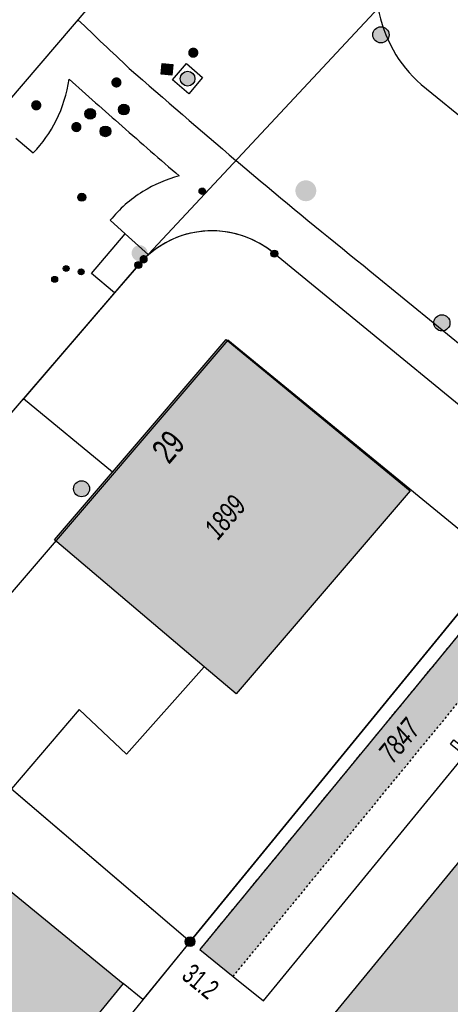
# Model space of a CAD drawing. Header units: metres. Extents: x 2695751 to 2696029, y 1260877 to 1261206.
# Tile 44 of 70: x 2695978 to 2695998, y 1260948 to 1260994. Entities that reach past the tile are written whole.
import ezdxf

# ---------------------------------------------------------------- set-up
doc = ezdxf.new("R2010")
doc.units = ezdxf.units.M
doc.header["$LTSCALE"] = 0.1
doc.linetypes.add('AUSGEZOGEN', pattern=[0])
doc.linetypes.add('VERDECKT2_S2', pattern=[0.36, 0.2, -0.16])
for name, color, linetype in [('Aménagement du territoire_Ligne de distance', 7, 'AUSGEZOGEN'), ('Limites de bien-fonds', 7, 'AUSGEZOGEN'), ('Mensuration officielle_Lignes (Couverture du sol)', 7, 'AUSGEZOGEN'), ("Mensuration officielle_N° d'assurance", 7, 'AUSGEZOGEN'), ('Mensuration officielle_N° de bâtiment', 7, 'AUSGEZOGEN'), ('Mensuration officielle_Surface (Objets divers)', 7, 'AUSGEZOGEN'), ('Mensuration officielle_Surfaces de bâtiments (Couverture du sol)', 7, 'AUSGEZOGEN'), ('Mensuration officielle_Surfaces de bâtiments (Objets divers)', 7, 'AUSGEZOGEN'), ('Points fixes eau potable', 255, 'AUSGEZOGEN'), ('Points fixes EU', 255, 'AUSGEZOGEN'), ('Points fixes mensuration officielle', 255, 'AUSGEZOGEN'), ('Réseau AEW', 8, 'AUSGEZOGEN')]:
    doc.layers.add(name, color=color, linetype=linetype)
doc.styles.add('ARIAL', font='arial.ttf')

msp = doc.modelspace()

# ---------------------------------------------------------------- hatches: boundary and pattern name
at = {"layer": 'Mensuration officielle_Surfaces de bâtiments (Couverture du sol)', "true_color": 0xd2d2d2, "transparency": 33554687}
for points in [[(2695982.196, 1260973.224), (2695979.49, 1260970.065), (2695986.483, 1260964.129), (2695987.97, 1260962.867), (2695996.099, 1260972.363), (2695987.506, 1260979.424)], [(2695986.224, 1260921.906), (2696007.393, 1260947.716), (2696017.033, 1260939.823), (2696005.194, 1260925.364), (2696011.403, 1260920.272), (2696014.127, 1260918.05), (2696016.533, 1260920.988), (2696027.452, 1260934.301), (2696027.452, 1260946.407), (2696009.733, 1260960.953), (2696004.966, 1260955.148), (2696001.096, 1260958.326), (2695991.31, 1260946.396), (2695995.09, 1260943.299), (2695990.603, 1260937.821), (2695986.83, 1260940.912), (2695979.377, 1260931.834), (2695982.245, 1260929.503), (2695980.135, 1260926.906), (2695980.467, 1260926.633)], [(2695974.152, 1260956.325), (2695970.267, 1260959.504), (2695968.115, 1260956.937), (2695967.371, 1260955.991), (2695967.416, 1260955.954), (2695968.083, 1260955.401), (2695968.826, 1260956.353), (2695971.795, 1260953.918), (2695966.723, 1260947.718), (2695963.096, 1260950.675), (2695957.958, 1260944.396), (2695970.36, 1260934.249), (2695973.108, 1260937.608), (2695971.398, 1260939.007), (2695973.437, 1260941.499), (2695975.147, 1260940.099), (2695977.889, 1260943.45), (2695976.179, 1260944.849), (2695978.199, 1260947.317), (2695979.909, 1260945.918), (2695982.702, 1260949.33)]]:
    msp.add_hatch(color=254, dxfattribs=at).paths.add_polyline_path(points)
at = {"layer": 'Mensuration officielle_Surfaces de bâtiments (Objets divers)', "true_color": 0xebebeb, "transparency": 33554687}
msp.add_hatch(color=7, dxfattribs=at).paths.add_polyline_path([(2695986.275, 1260950.921), (2695987.834, 1260949.662), (2696004.84, 1260970.371), (2696003.3, 1260971.632)])
at = {"layer": 'Points fixes eau potable', "transparency": 33554687}
for points in [[(2695986.124, 1260993.013), (2695986.105, 1260993.027), (2695986.084, 1260993.04), (2695986.063, 1260993.05), (2695986.04, 1260993.058), (2695986.016, 1260993.064), (2695985.993, 1260993.067), (2695985.969, 1260993.068), (2695985.944, 1260993.066), (2695985.921, 1260993.062), (2695985.898, 1260993.056), (2695985.875, 1260993.047), (2695985.854, 1260993.036), (2695985.833, 1260993.023), (2695985.815, 1260993.008), (2695985.797, 1260992.991), (2695985.782, 1260992.973), (2695985.768, 1260992.953), (2695985.757, 1260992.932), (2695985.748, 1260992.909), (2695985.741, 1260992.886), (2695985.736, 1260992.863), (2695985.734, 1260992.839), (2695985.735, 1260992.814), (2695985.738, 1260992.791), (2695985.743, 1260992.767), (2695985.75, 1260992.744), (2695985.76, 1260992.722), (2695985.772, 1260992.701), (2695985.786, 1260992.682), (2695985.802, 1260992.664), (2695985.82, 1260992.647), (2695985.839, 1260992.633), (2695985.86, 1260992.62), (2695985.881, 1260992.61), (2695985.904, 1260992.602), (2695985.928, 1260992.596), (2695985.951, 1260992.593), (2695985.975, 1260992.592), (2695986, 1260992.594), (2695986.023, 1260992.598), (2695986.046, 1260992.604), (2695986.069, 1260992.613), (2695986.09, 1260992.624), (2695986.111, 1260992.637), (2695986.129, 1260992.652), (2695986.147, 1260992.669), (2695986.162, 1260992.687), (2695986.176, 1260992.707), (2695986.187, 1260992.728), (2695986.196, 1260992.751), (2695986.203, 1260992.774), (2695986.208, 1260992.797), (2695986.21, 1260992.821), (2695986.209, 1260992.846), (2695986.206, 1260992.869), (2695986.201, 1260992.893), (2695986.194, 1260992.916), (2695986.184, 1260992.938), (2695986.172, 1260992.959), (2695986.158, 1260992.978), (2695986.142, 1260992.996)], [(2695984.518, 1260992.326), (2695984.476, 1260991.828), (2695984.974, 1260991.786), (2695985.016, 1260992.284)], [(2695982.216, 1260991.271), (2695982.234, 1260991.255), (2695982.254, 1260991.241), (2695982.275, 1260991.229), (2695982.297, 1260991.219), (2695982.32, 1260991.212), (2695982.343, 1260991.206), (2695982.367, 1260991.204), (2695982.391, 1260991.203), (2695982.415, 1260991.206), (2695982.439, 1260991.21), (2695982.462, 1260991.217), (2695982.484, 1260991.226), (2695982.505, 1260991.238), (2695982.525, 1260991.251), (2695982.544, 1260991.267), (2695982.561, 1260991.284), (2695982.576, 1260991.303), (2695982.589, 1260991.323), (2695982.599, 1260991.345), (2695982.608, 1260991.367), (2695982.614, 1260991.39), (2695982.618, 1260991.414), (2695982.62, 1260991.438), (2695982.619, 1260991.462), (2695982.615, 1260991.486), (2695982.61, 1260991.509), (2695982.602, 1260991.532), (2695982.591, 1260991.554), (2695982.579, 1260991.574), (2695982.564, 1260991.594), (2695982.548, 1260991.611), (2695982.53, 1260991.627), (2695982.51, 1260991.641), (2695982.489, 1260991.653), (2695982.467, 1260991.663), (2695982.444, 1260991.67), (2695982.421, 1260991.676), (2695982.397, 1260991.678), (2695982.373, 1260991.679), (2695982.349, 1260991.676), (2695982.325, 1260991.672), (2695982.302, 1260991.665), (2695982.28, 1260991.656), (2695982.259, 1260991.644), (2695982.239, 1260991.631), (2695982.22, 1260991.615), (2695982.203, 1260991.598), (2695982.188, 1260991.579), (2695982.175, 1260991.559), (2695982.165, 1260991.537), (2695982.156, 1260991.515), (2695982.15, 1260991.492), (2695982.146, 1260991.468), (2695982.144, 1260991.444), (2695982.145, 1260991.42), (2695982.149, 1260991.396), (2695982.154, 1260991.373), (2695982.162, 1260991.35), (2695982.173, 1260991.328), (2695982.185, 1260991.308), (2695982.2, 1260991.288)], [(2695978.817, 1260990.218), (2695978.832, 1260990.237), (2695978.844, 1260990.258), (2695978.855, 1260990.279), (2695978.864, 1260990.302), (2695978.87, 1260990.325), (2695978.873, 1260990.349), (2695978.875, 1260990.373), (2695978.874, 1260990.397), (2695978.87, 1260990.421), (2695978.864, 1260990.444), (2695978.856, 1260990.467), (2695978.845, 1260990.489), (2695978.833, 1260990.509), (2695978.818, 1260990.528), (2695978.801, 1260990.546), (2695978.783, 1260990.561), (2695978.764, 1260990.575), (2695978.742, 1260990.587), (2695978.72, 1260990.597), (2695978.697, 1260990.604), (2695978.674, 1260990.609), (2695978.65, 1260990.611), (2695978.626, 1260990.612), (2695978.602, 1260990.609), (2695978.578, 1260990.604), (2695978.555, 1260990.597), (2695978.533, 1260990.588), (2695978.512, 1260990.576), (2695978.492, 1260990.563), (2695978.474, 1260990.547), (2695978.457, 1260990.53), (2695978.442, 1260990.511), (2695978.43, 1260990.49), (2695978.419, 1260990.469), (2695978.41, 1260990.446), (2695978.404, 1260990.423), (2695978.401, 1260990.399), (2695978.399, 1260990.375), (2695978.4, 1260990.351), (2695978.404, 1260990.327), (2695978.41, 1260990.304), (2695978.418, 1260990.281), (2695978.429, 1260990.259), (2695978.441, 1260990.239), (2695978.456, 1260990.22), (2695978.473, 1260990.202), (2695978.491, 1260990.187), (2695978.51, 1260990.173), (2695978.532, 1260990.161), (2695978.554, 1260990.151), (2695978.577, 1260990.144), (2695978.6, 1260990.139), (2695978.624, 1260990.137), (2695978.648, 1260990.136), (2695978.672, 1260990.139), (2695978.696, 1260990.144), (2695978.719, 1260990.151), (2695978.741, 1260990.16), (2695978.762, 1260990.172), (2695978.782, 1260990.185), (2695978.8, 1260990.201)], [(2695981.353, 1260989.817), (2695981.381, 1260989.86), (2695981.4, 1260989.907), (2695981.409, 1260989.956), (2695981.407, 1260990.007), (2695981.396, 1260990.056), (2695981.375, 1260990.102), (2695981.345, 1260990.143), (2695981.307, 1260990.177), (2695981.264, 1260990.202), (2695981.216, 1260990.219), (2695981.166, 1260990.225), (2695981.115, 1260990.221), (2695981.066, 1260990.207), (2695981.022, 1260990.184), (2695980.983, 1260990.152), (2695980.951, 1260990.112), (2695980.927, 1260990.068), (2695980.913, 1260990.019), (2695980.91, 1260989.968), (2695980.916, 1260989.918), (2695980.932, 1260989.87), (2695980.958, 1260989.827), (2695980.992, 1260989.789), (2695981.033, 1260989.76), (2695981.079, 1260989.738), (2695981.128, 1260989.727), (2695981.179, 1260989.726), (2695981.229, 1260989.735), (2695981.276, 1260989.754), (2695981.318, 1260989.782)], [(2695982.893, 1260990.365), (2695982.851, 1260990.394), (2695982.804, 1260990.413), (2695982.755, 1260990.423), (2695982.704, 1260990.422), (2695982.655, 1260990.411), (2695982.608, 1260990.391), (2695982.567, 1260990.362), (2695982.533, 1260990.324), (2695982.506, 1260990.281), (2695982.489, 1260990.234), (2695982.482, 1260990.184), (2695982.486, 1260990.133), (2695982.499, 1260990.084), (2695982.522, 1260990.039), (2695982.553, 1260989.999), (2695982.592, 1260989.967), (2695982.636, 1260989.943), (2695982.685, 1260989.928), (2695982.735, 1260989.924), (2695982.785, 1260989.93), (2695982.833, 1260989.945), (2695982.877, 1260989.97), (2695982.915, 1260990.004), (2695982.946, 1260990.044), (2695982.968, 1260990.09), (2695982.98, 1260990.139), (2695982.982, 1260990.189), (2695982.973, 1260990.239), (2695982.955, 1260990.287), (2695982.928, 1260990.329)], [(2695980.364, 1260989.169), (2695980.384, 1260989.155), (2695980.405, 1260989.143), (2695980.427, 1260989.133), (2695980.449, 1260989.126), (2695980.473, 1260989.12), (2695980.497, 1260989.118), (2695980.521, 1260989.117), (2695980.545, 1260989.12), (2695980.569, 1260989.124), (2695980.592, 1260989.131), (2695980.614, 1260989.14), (2695980.635, 1260989.152), (2695980.655, 1260989.165), (2695980.674, 1260989.181), (2695980.69, 1260989.198), (2695980.705, 1260989.217), (2695980.718, 1260989.237), (2695980.729, 1260989.258), (2695980.738, 1260989.281), (2695980.744, 1260989.304), (2695980.748, 1260989.328), (2695980.75, 1260989.352), (2695980.749, 1260989.376), (2695980.745, 1260989.4), (2695980.74, 1260989.423), (2695980.732, 1260989.446), (2695980.721, 1260989.468), (2695980.709, 1260989.488), (2695980.694, 1260989.508), (2695980.678, 1260989.525), (2695980.66, 1260989.541), (2695980.64, 1260989.555), (2695980.619, 1260989.567), (2695980.597, 1260989.577), (2695980.575, 1260989.584), (2695980.551, 1260989.59), (2695980.527, 1260989.592), (2695980.503, 1260989.593), (2695980.479, 1260989.59), (2695980.455, 1260989.586), (2695980.432, 1260989.579), (2695980.41, 1260989.57), (2695980.389, 1260989.558), (2695980.369, 1260989.545), (2695980.35, 1260989.529), (2695980.334, 1260989.512), (2695980.319, 1260989.493), (2695980.306, 1260989.473), (2695980.295, 1260989.452), (2695980.286, 1260989.429), (2695980.28, 1260989.406), (2695980.276, 1260989.382), (2695980.274, 1260989.358), (2695980.275, 1260989.334), (2695980.279, 1260989.31), (2695980.284, 1260989.287), (2695980.292, 1260989.264), (2695980.303, 1260989.242), (2695980.315, 1260989.222), (2695980.33, 1260989.202), (2695980.346, 1260989.185)], [(2695982.03, 1260989.345), (2695981.989, 1260989.373), (2695981.942, 1260989.393), (2695981.893, 1260989.403), (2695981.842, 1260989.403), (2695981.793, 1260989.393), (2695981.746, 1260989.373), (2695981.705, 1260989.344), (2695981.67, 1260989.308), (2695981.643, 1260989.265), (2695981.626, 1260989.217), (2695981.618, 1260989.167), (2695981.621, 1260989.117), (2695981.633, 1260989.068), (2695981.656, 1260989.022), (2695981.687, 1260988.982), (2695981.725, 1260988.949), (2695981.769, 1260988.925), (2695981.818, 1260988.91), (2695981.868, 1260988.905), (2695981.918, 1260988.91), (2695981.967, 1260988.925), (2695982.011, 1260988.95), (2695982.049, 1260988.983), (2695982.08, 1260989.023), (2695982.102, 1260989.068), (2695982.115, 1260989.117), (2695982.117, 1260989.168), (2695982.11, 1260989.218), (2695982.092, 1260989.265), (2695982.065, 1260989.308)]]:
    msp.add_hatch(color=7, dxfattribs=at).paths.add_polyline_path(points)
at = {"layer": 'Points fixes EU', "transparency": 33554687}
for color, points in [(253, [(2695994.871, 1260993.313), (2695994.939, 1260993.347), (2695994.999, 1260993.394), (2695995.049, 1260993.453), (2695995.085, 1260993.52), (2695995.108, 1260993.594), (2695995.115, 1260993.67), (2695995.106, 1260993.746), (2695995.083, 1260993.819), (2695995.045, 1260993.886), (2695994.994, 1260993.944), (2695994.933, 1260993.99), (2695994.864, 1260994.023), (2695994.79, 1260994.042), (2695994.713, 1260994.045), (2695994.637, 1260994.033), (2695994.566, 1260994.005), (2695994.501, 1260993.964), (2695994.446, 1260993.911), (2695994.403, 1260993.847), (2695994.373, 1260993.777), (2695994.359, 1260993.701), (2695994.359, 1260993.625), (2695994.375, 1260993.55), (2695994.406, 1260993.48), (2695994.451, 1260993.417), (2695994.507, 1260993.365), (2695994.572, 1260993.325), (2695994.644, 1260993.299), (2695994.72, 1260993.288), (2695994.797, 1260993.293)]), (7, [(2695991.533, 1260986.5), (2695991.534, 1260986.53), (2695991.532, 1260986.559), (2695991.527, 1260986.589), (2695991.52, 1260986.617), (2695991.509, 1260986.645), (2695991.495, 1260986.671), (2695991.479, 1260986.696), (2695991.461, 1260986.719), (2695991.44, 1260986.74), (2695991.417, 1260986.759), (2695991.393, 1260986.776), (2695991.367, 1260986.79), (2695991.339, 1260986.801), (2695991.311, 1260986.809), (2695991.282, 1260986.815), (2695991.252, 1260986.817), (2695991.222, 1260986.817), (2695991.193, 1260986.813), (2695991.164, 1260986.807), (2695991.136, 1260986.798), (2695991.109, 1260986.785), (2695991.083, 1260986.771), (2695991.059, 1260986.753), (2695991.037, 1260986.734), (2695991.017, 1260986.712), (2695990.999, 1260986.688), (2695990.984, 1260986.663), (2695990.971, 1260986.636), (2695990.962, 1260986.608), (2695990.955, 1260986.579), (2695990.951, 1260986.55), (2695990.95, 1260986.52), (2695990.952, 1260986.491), (2695990.957, 1260986.461), (2695990.964, 1260986.433), (2695990.975, 1260986.405), (2695990.989, 1260986.379), (2695991.005, 1260986.354), (2695991.023, 1260986.331), (2695991.044, 1260986.31), (2695991.067, 1260986.291), (2695991.091, 1260986.274), (2695991.117, 1260986.26), (2695991.145, 1260986.249), (2695991.173, 1260986.241), (2695991.202, 1260986.235), (2695991.232, 1260986.233), (2695991.262, 1260986.233), (2695991.291, 1260986.237), (2695991.32, 1260986.243), (2695991.348, 1260986.252), (2695991.375, 1260986.265), (2695991.401, 1260986.279), (2695991.425, 1260986.297), (2695991.447, 1260986.316), (2695991.467, 1260986.338), (2695991.485, 1260986.362), (2695991.5, 1260986.387), (2695991.513, 1260986.414), (2695991.522, 1260986.442), (2695991.529, 1260986.471)]), (7, [(2695980.728, 1260985.89), (2695980.766, 1260985.887), (2695980.804, 1260985.891), (2695980.84, 1260985.903), (2695980.873, 1260985.921), (2695980.901, 1260985.946), (2695980.924, 1260985.977), (2695980.941, 1260986.011), (2695980.95, 1260986.048), (2695980.951, 1260986.086), (2695980.945, 1260986.123), (2695980.931, 1260986.159), (2695980.911, 1260986.191), (2695980.884, 1260986.218), (2695980.853, 1260986.239), (2695980.818, 1260986.254), (2695980.781, 1260986.261), (2695980.743, 1260986.26), (2695980.706, 1260986.252), (2695980.671, 1260986.237), (2695980.64, 1260986.215), (2695980.614, 1260986.187), (2695980.595, 1260986.155), (2695980.582, 1260986.119), (2695980.577, 1260986.081), (2695980.579, 1260986.043), (2695980.589, 1260986.007), (2695980.606, 1260985.973), (2695980.63, 1260985.943), (2695980.659, 1260985.919), (2695980.692, 1260985.901)]), (7, [(2695986.543, 1260986.356), (2695986.54, 1260986.386), (2695986.531, 1260986.415), (2695986.516, 1260986.442), (2695986.496, 1260986.465), (2695986.472, 1260986.483), (2695986.445, 1260986.497), (2695986.415, 1260986.504), (2695986.385, 1260986.506), (2695986.355, 1260986.501), (2695986.327, 1260986.491), (2695986.301, 1260986.475), (2695986.279, 1260986.454), (2695986.262, 1260986.429), (2695986.25, 1260986.401), (2695986.244, 1260986.371), (2695986.244, 1260986.341), (2695986.25, 1260986.311), (2695986.262, 1260986.283), (2695986.279, 1260986.258), (2695986.301, 1260986.237), (2695986.327, 1260986.221), (2695986.355, 1260986.211), (2695986.385, 1260986.206), (2695986.415, 1260986.208), (2695986.445, 1260986.215), (2695986.472, 1260986.229), (2695986.496, 1260986.247), (2695986.516, 1260986.27), (2695986.531, 1260986.297), (2695986.54, 1260986.326)]), (253, [(2695997.873, 1260979.959), (2695997.916, 1260980.022), (2695997.947, 1260980.092), (2695997.962, 1260980.168), (2695997.962, 1260980.244), (2695997.947, 1260980.319), (2695997.916, 1260980.39), (2695997.872, 1260980.453), (2695997.817, 1260980.506), (2695997.752, 1260980.546), (2695997.68, 1260980.573), (2695997.604, 1260980.584), (2695997.528, 1260980.58), (2695997.453, 1260980.561), (2695997.385, 1260980.527), (2695997.324, 1260980.48), (2695997.274, 1260980.422), (2695997.237, 1260980.355), (2695997.214, 1260980.282), (2695997.206, 1260980.206), (2695997.214, 1260980.13), (2695997.237, 1260980.056), (2695997.274, 1260979.989), (2695997.324, 1260979.931), (2695997.385, 1260979.884), (2695997.453, 1260979.851), (2695997.528, 1260979.831), (2695997.604, 1260979.827), (2695997.68, 1260979.839), (2695997.752, 1260979.866), (2695997.817, 1260979.906)]), (7, [(2695981.129, 1260972.453), (2695981.121, 1260972.528), (2695981.099, 1260972.601), (2695981.062, 1260972.667), (2695981.012, 1260972.724), (2695980.952, 1260972.771), (2695980.884, 1260972.804), (2695980.811, 1260972.823), (2695980.735, 1260972.827), (2695980.66, 1260972.816), (2695980.589, 1260972.789), (2695980.524, 1260972.749), (2695980.469, 1260972.697), (2695980.426, 1260972.635), (2695980.396, 1260972.565), (2695980.381, 1260972.491), (2695980.381, 1260972.415), (2695980.396, 1260972.34), (2695980.426, 1260972.271), (2695980.469, 1260972.208), (2695980.524, 1260972.156), (2695980.589, 1260972.116), (2695980.66, 1260972.09), (2695980.735, 1260972.078), (2695980.811, 1260972.082), (2695980.884, 1260972.101), (2695980.952, 1260972.134), (2695981.012, 1260972.181), (2695981.062, 1260972.238), (2695981.099, 1260972.305), (2695981.121, 1260972.377)])]:
    msp.add_hatch(color=color, dxfattribs=at).paths.add_polyline_path(points)
at = {"layer": 'Points fixes EU', "lineweight": 25, "transparency": 33554687}
for points in [[(2695985.966, 1260991.393), (2695986.005, 1260991.45), (2695986.033, 1260991.514), (2695986.047, 1260991.582), (2695986.047, 1260991.651), (2695986.033, 1260991.72), (2695986.006, 1260991.783), (2695985.966, 1260991.841), (2695985.916, 1260991.889), (2695985.857, 1260991.925), (2695985.792, 1260991.95), (2695985.723, 1260991.96), (2695985.653, 1260991.957), (2695985.586, 1260991.939), (2695985.523, 1260991.909), (2695985.468, 1260991.866), (2695985.423, 1260991.814), (2695985.389, 1260991.753), (2695985.368, 1260991.687), (2695985.361, 1260991.617), (2695985.368, 1260991.548), (2695985.389, 1260991.482), (2695985.423, 1260991.421), (2695985.468, 1260991.368), (2695985.523, 1260991.325), (2695985.585, 1260991.295), (2695985.653, 1260991.277), (2695985.722, 1260991.274), (2695985.791, 1260991.284), (2695985.856, 1260991.308), (2695985.915, 1260991.345)], [(2695983.841, 1260983.463), (2695983.833, 1260983.538), (2695983.81, 1260983.611), (2695983.774, 1260983.677), (2695983.724, 1260983.735), (2695983.664, 1260983.781), (2695983.596, 1260983.815), (2695983.523, 1260983.834), (2695983.447, 1260983.837), (2695983.372, 1260983.826), (2695983.301, 1260983.8), (2695983.236, 1260983.759), (2695983.181, 1260983.707), (2695983.138, 1260983.645), (2695983.108, 1260983.575), (2695983.093, 1260983.501), (2695983.093, 1260983.425), (2695983.108, 1260983.351), (2695983.138, 1260983.281), (2695983.181, 1260983.219), (2695983.236, 1260983.166), (2695983.301, 1260983.126), (2695983.372, 1260983.1), (2695983.447, 1260983.088), (2695983.523, 1260983.092), (2695983.596, 1260983.111), (2695983.664, 1260983.145), (2695983.724, 1260983.191), (2695983.774, 1260983.249), (2695983.81, 1260983.315), (2695983.833, 1260983.387)]]:
    msp.add_hatch(color=7, dxfattribs=at).paths.add_polyline_path(points)
at = {"layer": 'Points fixes EU', "transparency": 33554687}
h = msp.add_hatch(color=7, dxfattribs=at)
h.paths.add_polyline_path([(2695991.716, 1260986.338), (2695991.718, 1260986.387), (2695991.714, 1260986.436), (2695991.706, 1260986.485), (2695991.693, 1260986.533), (2695991.675, 1260986.579), (2695991.653, 1260986.623), (2695991.626, 1260986.664), (2695991.595, 1260986.703), (2695991.56, 1260986.738), (2695991.522, 1260986.769), (2695991.481, 1260986.797), (2695991.438, 1260986.82), (2695991.392, 1260986.839), (2695991.345, 1260986.853), (2695991.296, 1260986.862), (2695991.247, 1260986.866), (2695991.198, 1260986.866), (2695991.149, 1260986.86), (2695991.1, 1260986.849), (2695991.054, 1260986.833), (2695991.009, 1260986.813), (2695990.966, 1260986.789), (2695990.926, 1260986.76), (2695990.889, 1260986.727), (2695990.855, 1260986.691), (2695990.826, 1260986.651), (2695990.8, 1260986.609), (2695990.779, 1260986.564), (2695990.763, 1260986.518), (2695990.751, 1260986.47), (2695990.745, 1260986.421), (2695990.743, 1260986.371), (2695990.746, 1260986.322), (2695990.754, 1260986.273), (2695990.768, 1260986.226), (2695990.786, 1260986.18), (2695990.808, 1260986.136), (2695990.835, 1260986.094), (2695990.866, 1260986.056), (2695990.9, 1260986.02), (2695990.938, 1260985.989), (2695990.979, 1260985.961), (2695991.023, 1260985.938), (2695991.068, 1260985.919), (2695991.116, 1260985.905), (2695991.164, 1260985.896), (2695991.214, 1260985.892), (2695991.263, 1260985.893), (2695991.312, 1260985.899), (2695991.36, 1260985.909), (2695991.407, 1260985.925), (2695991.452, 1260985.945), (2695991.495, 1260985.97), (2695991.535, 1260985.999), (2695991.572, 1260986.031), (2695991.605, 1260986.068), (2695991.635, 1260986.107), (2695991.66, 1260986.15), (2695991.681, 1260986.194), (2695991.698, 1260986.241), (2695991.709, 1260986.289)])
h.paths.add_polyline_path([(2695990.95, 1260986.52), (2695990.951, 1260986.55), (2695990.955, 1260986.579), (2695990.962, 1260986.608), (2695990.971, 1260986.636), (2695990.984, 1260986.663), (2695990.999, 1260986.688), (2695991.017, 1260986.712), (2695991.037, 1260986.734), (2695991.059, 1260986.753), (2695991.083, 1260986.771), (2695991.109, 1260986.785), (2695991.136, 1260986.798), (2695991.164, 1260986.807), (2695991.193, 1260986.813), (2695991.222, 1260986.817), (2695991.252, 1260986.817), (2695991.282, 1260986.815), (2695991.311, 1260986.809), (2695991.339, 1260986.801), (2695991.367, 1260986.79), (2695991.393, 1260986.776), (2695991.417, 1260986.759), (2695991.44, 1260986.74), (2695991.461, 1260986.719), (2695991.479, 1260986.696), (2695991.495, 1260986.671), (2695991.509, 1260986.645), (2695991.52, 1260986.617), (2695991.527, 1260986.589), (2695991.532, 1260986.559), (2695991.534, 1260986.53), (2695991.533, 1260986.5), (2695991.529, 1260986.471), (2695991.522, 1260986.442), (2695991.513, 1260986.414), (2695991.5, 1260986.387), (2695991.485, 1260986.362), (2695991.467, 1260986.338), (2695991.447, 1260986.316), (2695991.425, 1260986.297), (2695991.401, 1260986.279), (2695991.375, 1260986.265), (2695991.348, 1260986.252), (2695991.32, 1260986.243), (2695991.291, 1260986.237), (2695991.262, 1260986.233), (2695991.232, 1260986.233), (2695991.202, 1260986.235), (2695991.173, 1260986.241), (2695991.145, 1260986.249), (2695991.117, 1260986.26), (2695991.091, 1260986.274), (2695991.067, 1260986.291), (2695991.044, 1260986.31), (2695991.023, 1260986.331), (2695991.005, 1260986.354), (2695990.989, 1260986.379), (2695990.975, 1260986.405), (2695990.964, 1260986.433), (2695990.957, 1260986.461), (2695990.952, 1260986.491)], flags=16)
at = {"layer": 'Points fixes mensuration officielle', "transparency": 33554687}
for points in [[(2695983.85, 1260983.178), (2695983.846, 1260983.217), (2695983.834, 1260983.255), (2695983.815, 1260983.289), (2695983.789, 1260983.319), (2695983.758, 1260983.343), (2695983.723, 1260983.361), (2695983.685, 1260983.371), (2695983.645, 1260983.373), (2695983.606, 1260983.367), (2695983.569, 1260983.353), (2695983.536, 1260983.332), (2695983.507, 1260983.305), (2695983.485, 1260983.273), (2695983.469, 1260983.236), (2695983.461, 1260983.198), (2695983.461, 1260983.158), (2695983.469, 1260983.12), (2695983.485, 1260983.083), (2695983.507, 1260983.051), (2695983.536, 1260983.024), (2695983.569, 1260983.003), (2695983.606, 1260982.989), (2695983.645, 1260982.983), (2695983.685, 1260982.985), (2695983.723, 1260982.995), (2695983.758, 1260983.013), (2695983.789, 1260983.037), (2695983.815, 1260983.067), (2695983.834, 1260983.101), (2695983.846, 1260983.139)], [(2695989.922, 1260983.44), (2695989.919, 1260983.473), (2695989.909, 1260983.504), (2695989.893, 1260983.533), (2695989.872, 1260983.558), (2695989.846, 1260983.578), (2695989.816, 1260983.592), (2695989.785, 1260983.601), (2695989.752, 1260983.602), (2695989.719, 1260983.597), (2695989.688, 1260983.586), (2695989.661, 1260983.569), (2695989.637, 1260983.546), (2695989.618, 1260983.519), (2695989.605, 1260983.489), (2695989.598, 1260983.456), (2695989.598, 1260983.424), (2695989.605, 1260983.391), (2695989.618, 1260983.361), (2695989.637, 1260983.334), (2695989.661, 1260983.311), (2695989.688, 1260983.294), (2695989.719, 1260983.283), (2695989.752, 1260983.278), (2695989.785, 1260983.279), (2695989.816, 1260983.288), (2695989.846, 1260983.302), (2695989.872, 1260983.322), (2695989.893, 1260983.347), (2695989.909, 1260983.376), (2695989.919, 1260983.407)], [(2695983.572, 1260982.91), (2695983.569, 1260982.943), (2695983.559, 1260982.974), (2695983.543, 1260983.003), (2695983.522, 1260983.028), (2695983.496, 1260983.048), (2695983.466, 1260983.062), (2695983.435, 1260983.071), (2695983.402, 1260983.072), (2695983.369, 1260983.067), (2695983.338, 1260983.056), (2695983.311, 1260983.039), (2695983.287, 1260983.016), (2695983.268, 1260982.989), (2695983.255, 1260982.959), (2695983.248, 1260982.926), (2695983.248, 1260982.894), (2695983.255, 1260982.861), (2695983.268, 1260982.831), (2695983.287, 1260982.804), (2695983.311, 1260982.781), (2695983.338, 1260982.764), (2695983.369, 1260982.753), (2695983.402, 1260982.748), (2695983.435, 1260982.749), (2695983.466, 1260982.758), (2695983.496, 1260982.772), (2695983.522, 1260982.792), (2695983.543, 1260982.817), (2695983.559, 1260982.846), (2695983.569, 1260982.877)], [(2695986.047, 1260951.29), (2695986.043, 1260951.336), (2695986.029, 1260951.38), (2695986.007, 1260951.42), (2695985.977, 1260951.455), (2695985.94, 1260951.483), (2695985.899, 1260951.503), (2695985.854, 1260951.515), (2695985.808, 1260951.517), (2695985.763, 1260951.51), (2695985.72, 1260951.494), (2695985.681, 1260951.47), (2695985.647, 1260951.438), (2695985.621, 1260951.4), (2695985.603, 1260951.358), (2695985.594, 1260951.313), (2695985.594, 1260951.267), (2695985.603, 1260951.222), (2695985.621, 1260951.18), (2695985.647, 1260951.142), (2695985.681, 1260951.11), (2695985.72, 1260951.086), (2695985.763, 1260951.07), (2695985.808, 1260951.063), (2695985.854, 1260951.065), (2695985.899, 1260951.077), (2695985.94, 1260951.097), (2695985.977, 1260951.125), (2695986.007, 1260951.16), (2695986.029, 1260951.2), (2695986.043, 1260951.244)]]:
    msp.add_hatch(color=7, dxfattribs=at).paths.add_polyline_path(points)
at = {"layer": 'Réseau AEW', "transparency": 33554687}
for points in [[(2695979.897, 1260982.746), (2695979.897, 1260982.732), (2695979.899, 1260982.718), (2695979.903, 1260982.705), (2695979.908, 1260982.692), (2695979.914, 1260982.679), (2695979.921, 1260982.667), (2695979.93, 1260982.656), (2695979.939, 1260982.646), (2695979.95, 1260982.637), (2695979.961, 1260982.629), (2695979.973, 1260982.623), (2695979.986, 1260982.617), (2695980, 1260982.613), (2695980.013, 1260982.61), (2695980.027, 1260982.609), (2695980.041, 1260982.609), (2695980.055, 1260982.61), (2695980.068, 1260982.613), (2695980.082, 1260982.617), (2695980.095, 1260982.623), (2695980.107, 1260982.629), (2695980.118, 1260982.637), (2695980.129, 1260982.646), (2695980.138, 1260982.656), (2695980.147, 1260982.667), (2695980.154, 1260982.679), (2695980.16, 1260982.692), (2695980.165, 1260982.705), (2695980.169, 1260982.718), (2695980.171, 1260982.732), (2695980.171, 1260982.746), (2695980.171, 1260982.76), (2695980.169, 1260982.774), (2695980.165, 1260982.787), (2695980.16, 1260982.8), (2695980.154, 1260982.813), (2695980.147, 1260982.825), (2695980.138, 1260982.836), (2695980.129, 1260982.846), (2695980.118, 1260982.855), (2695980.107, 1260982.863), (2695980.095, 1260982.869), (2695980.082, 1260982.875), (2695980.068, 1260982.879), (2695980.055, 1260982.882), (2695980.041, 1260982.883), (2695980.027, 1260982.883), (2695980.013, 1260982.882), (2695980, 1260982.879), (2695979.986, 1260982.875), (2695979.973, 1260982.869), (2695979.961, 1260982.863), (2695979.95, 1260982.855), (2695979.939, 1260982.846), (2695979.93, 1260982.836), (2695979.921, 1260982.825), (2695979.914, 1260982.813), (2695979.908, 1260982.8), (2695979.903, 1260982.787), (2695979.899, 1260982.774), (2695979.897, 1260982.76)], [(2695980.597, 1260982.59), (2695980.597, 1260982.576), (2695980.599, 1260982.562), (2695980.603, 1260982.549), (2695980.608, 1260982.536), (2695980.614, 1260982.523), (2695980.621, 1260982.511), (2695980.63, 1260982.5), (2695980.639, 1260982.49), (2695980.65, 1260982.481), (2695980.661, 1260982.473), (2695980.673, 1260982.467), (2695980.686, 1260982.461), (2695980.7, 1260982.457), (2695980.713, 1260982.454), (2695980.727, 1260982.453), (2695980.741, 1260982.453), (2695980.755, 1260982.454), (2695980.768, 1260982.457), (2695980.782, 1260982.461), (2695980.795, 1260982.467), (2695980.807, 1260982.473), (2695980.818, 1260982.481), (2695980.829, 1260982.49), (2695980.838, 1260982.5), (2695980.847, 1260982.511), (2695980.854, 1260982.523), (2695980.86, 1260982.536), (2695980.865, 1260982.549), (2695980.869, 1260982.562), (2695980.871, 1260982.576), (2695980.871, 1260982.59), (2695980.871, 1260982.604), (2695980.869, 1260982.618), (2695980.865, 1260982.631), (2695980.86, 1260982.644), (2695980.854, 1260982.657), (2695980.847, 1260982.669), (2695980.838, 1260982.68), (2695980.829, 1260982.69), (2695980.818, 1260982.699), (2695980.807, 1260982.707), (2695980.795, 1260982.713), (2695980.782, 1260982.719), (2695980.768, 1260982.723), (2695980.755, 1260982.726), (2695980.741, 1260982.727), (2695980.727, 1260982.727), (2695980.713, 1260982.726), (2695980.7, 1260982.723), (2695980.686, 1260982.719), (2695980.673, 1260982.713), (2695980.661, 1260982.707), (2695980.65, 1260982.699), (2695980.639, 1260982.69), (2695980.63, 1260982.68), (2695980.621, 1260982.669), (2695980.614, 1260982.657), (2695980.608, 1260982.644), (2695980.603, 1260982.631), (2695980.599, 1260982.618), (2695980.597, 1260982.604)], [(2695979.362, 1260982.241), (2695979.362, 1260982.227), (2695979.364, 1260982.213), (2695979.368, 1260982.2), (2695979.373, 1260982.187), (2695979.379, 1260982.174), (2695979.386, 1260982.162), (2695979.395, 1260982.151), (2695979.404, 1260982.141), (2695979.415, 1260982.132), (2695979.426, 1260982.124), (2695979.438, 1260982.118), (2695979.451, 1260982.112), (2695979.465, 1260982.108), (2695979.478, 1260982.105), (2695979.492, 1260982.104), (2695979.506, 1260982.104), (2695979.52, 1260982.105), (2695979.533, 1260982.108), (2695979.547, 1260982.112), (2695979.56, 1260982.118), (2695979.572, 1260982.124), (2695979.583, 1260982.132), (2695979.594, 1260982.141), (2695979.603, 1260982.151), (2695979.612, 1260982.162), (2695979.619, 1260982.174), (2695979.625, 1260982.187), (2695979.63, 1260982.2), (2695979.634, 1260982.213), (2695979.636, 1260982.227), (2695979.636, 1260982.241), (2695979.636, 1260982.255), (2695979.634, 1260982.269), (2695979.63, 1260982.282), (2695979.625, 1260982.295), (2695979.619, 1260982.308), (2695979.612, 1260982.32), (2695979.603, 1260982.331), (2695979.594, 1260982.341), (2695979.583, 1260982.35), (2695979.572, 1260982.358), (2695979.56, 1260982.364), (2695979.547, 1260982.37), (2695979.533, 1260982.374), (2695979.52, 1260982.377), (2695979.506, 1260982.378), (2695979.492, 1260982.378), (2695979.478, 1260982.377), (2695979.465, 1260982.374), (2695979.451, 1260982.37), (2695979.438, 1260982.364), (2695979.426, 1260982.358), (2695979.415, 1260982.35), (2695979.404, 1260982.341), (2695979.395, 1260982.331), (2695979.386, 1260982.32), (2695979.379, 1260982.308), (2695979.373, 1260982.295), (2695979.368, 1260982.282), (2695979.364, 1260982.269), (2695979.362, 1260982.255)]]:
    msp.add_hatch(color=1, dxfattribs=at).paths.add_polyline_path(points)

# ---------------------------------------------------------------- linework, layer by layer
at = {"layer": 'Aménagement du territoire_Ligne de distance', "color": 7, "linetype": 'AUSGEZOGEN', "transparency": 33554687}
msp.add_lwpolyline([(2696027.452, 1260946.743), (2695987.59, 1260979.4), (2695957.81, 1260944.66), (2696008.61, 1260903.06), (2696027.452, 1260887.642)], dxfattribs=at)
at = {"layer": 'Limites de bien-fonds', "color": 7, "linetype": 'AUSGEZOGEN', "transparency": 33554687}
for p, q in [((2695983.655, 1260983.178), (2695997.747, 1260998.282)), ((2695968.78, 1260965.87), (2695983.41, 1260982.91)), ((2696002.85, 1260972.13), (2695985.82, 1260951.29)), ((2695968.78, 1260965.87), (2695985.82, 1260951.29)), ((2695985.82, 1260951.29), (2695968.57, 1260930.09))]:
    msp.add_line(p, q, dxfattribs=at)
for points in [[(2695976.557, 1260989.658), (2695990.76, 1261006.28), (2695989.07, 1261007.99)], [(2695989.76, 1260983.44), (2696003.14, 1260972.48), (2696002.85, 1260972.13)]]:
    msp.add_lwpolyline(points, dxfattribs=at)
for centre, radius, start, end in [((2695986.849, 1260980.008), 4.5, 49.6981, 135.2166), ((2695987.339, 1260979.564), 5.161, 135.551, 139.5832)]:
    msp.add_arc(centre, radius, start, end, dxfattribs=at)
at = {"layer": 'Mensuration officielle_Lignes (Couverture du sol)', "color": 7, "linetype": 'AUSGEZOGEN', "transparency": 33554687}
for p, q in [((2695996.611, 1260991.352), (2696001.187, 1260987.605)), ((2695977.686, 1260988.843), (2695978.501, 1260988.15)), ((2695982.095, 1260985.002), (2695982.792, 1260984.365)), ((2695982.792, 1260984.365), (2695983.883, 1260983.392)), ((2695983.883, 1260983.392), (2695983.752, 1260983.272)), ((2695983.41, 1260982.91), (2695982.291, 1260981.607)), ((2695994.224, 1260982.639), (2696027.452, 1260955.437)), ((2695982.291, 1260981.607), (2695978.043, 1260976.658)), ((2695982.196, 1260973.224), (2695978.043, 1260976.658)), ((2695985.82, 1260951.29), (2696002.85, 1260972.13)), ((2695974.152, 1260956.325), (2695982.702, 1260949.33))]:
    msp.add_line(p, q, dxfattribs=at)
for points in [[(2695987.968, 1260987.8), (2695987.979, 1260987.791), (2695989.099, 1260986.848)], [(2695982.291, 1260981.607), (2695981.215, 1260982.512), (2695982.792, 1260984.365)], [(2695989.76, 1260983.44), (2696003.14, 1260972.48), (2696002.85, 1260972.13)], [(2695982.196, 1260973.224), (2695987.506, 1260979.424), (2695996.099, 1260972.363), (2695987.97, 1260962.867), (2695986.483, 1260964.129)], [(2695953.7, 1260948.36), (2695968.78, 1260965.87), (2695978.043, 1260976.658)], [(2695986.483, 1260964.129), (2695979.49, 1260970.065), (2695982.196, 1260973.224)], [(2696003.363, 1260971.709), (2695986.275, 1260950.921), (2695987.834, 1260949.662), (2695989.25, 1260948.528), (2695998.44, 1260959.737), (2695998.647, 1260959.989), (2695997.992, 1260960.52), (2695998.149, 1260960.714), (2696001.096, 1260958.326)], [(2695986.483, 1260964.129), (2695982.855, 1260960.049), (2695980.64, 1260962.145), (2695977.48, 1260958.426), (2695985.82, 1260951.29)], [(2695980.467, 1260926.633), (2695980.135, 1260926.906), (2695982.245, 1260929.503), (2695979.377, 1260931.834), (2695986.83, 1260940.912), (2695990.603, 1260937.821), (2695995.09, 1260943.299), (2695991.31, 1260946.396), (2696001.096, 1260958.326)], [(2695985.82, 1260951.29), (2695983.616, 1260948.582), (2695982.702, 1260949.33)], [(2695982.702, 1260949.33), (2695979.909, 1260945.918), (2695978.199, 1260947.317), (2695976.179, 1260944.849), (2695977.889, 1260943.45), (2695975.147, 1260940.099), (2695973.437, 1260941.499), (2695971.398, 1260939.007), (2695973.108, 1260937.608), (2695970.36, 1260934.249), (2695957.958, 1260944.396), (2695963.096, 1260950.675)]]:
    msp.add_lwpolyline(points, dxfattribs=at)
for centre, radius, start, end in [((2696000.628, 1260995.948), 6.105, 189.6988, 228.8457), ((2696114.618, 1261133.196), 192.966, 226.00605, 226.98688), ((2696207.394, 1261247.221), 339.775, 228.66427, 229.77442), ((2695973.967, 1260992.476), 6.267, 333.3658, 351.9329), ((2696196.093, 1261232.139), 323.238, 228.08754, 228.67414), ((2695973.929, 1260992.503), 6.312, 316.4034, 333.3039), ((2696207.936, 1261245.362), 340.987, 228.64687, 229.24271), ((2695986.829, 1260981.16), 6.099, 104.3241, 121.8545), ((2696205.404, 1261245.002), 336.796, 230.04071, 231.16894), ((2695986.806, 1260981.198), 6.055, 121.8594, 141.0829), ((2695986.849, 1260980.008), 4.5, 49.6961, 131.2398), ((2695986.767, 1260980.081), 4.39, 133.3753, 139.8792)]:
    msp.add_arc(centre, radius, start, end, dxfattribs=at)
at = {"layer": 'Mensuration officielle_Surface (Objets divers)', "color": 7, "linetype": 'VERDECKT2_S2', "transparency": 33554687}
for p, q in [((2696003.3, 1260971.632), (2695986.275, 1260950.921)), ((2695987.834, 1260949.662), (2696004.84, 1260970.371))]:
    msp.add_line(p, q, dxfattribs=at)
at = {"layer": 'Mensuration officielle_Surface (Objets divers)', "color": 7, "linetype": 'AUSGEZOGEN', "transparency": 33554687}
msp.add_line((2695986.275, 1260950.921), (2695987.834, 1260949.662), dxfattribs=at)
at = {"layer": 'Points fixes eau potable', "transparency": 33554687}
msp.add_lwpolyline([(2695984.518, 1260992.326), (2695985.016, 1260992.284), (2695984.974, 1260991.786), (2695984.476, 1260991.828), (2695984.518, 1260992.326)], close=True, dxfattribs=at)
for centre in [(2695981.159, 1260989.975), (2695982.732, 1260990.174), (2695981.868, 1260989.155)]:
    msp.add_circle(centre, 0.25, dxfattribs=at)
at = {"layer": 'Points fixes EU', "color": 31, "lineweight": 25, "transparency": 33554687}
for p, q in [((2695985, 1260991.564), (2695985.652, 1260992.322)), ((2695986.41, 1260991.67), (2695985.758, 1260990.912)), ((2695985.758, 1260990.912), (2695985, 1260991.564))]:
    msp.add_line(p, q, dxfattribs=at)
at = {"layer": 'Points fixes EU', "lineweight": 25, "transparency": 33554687}
msp.add_line((2695985.652, 1260992.322), (2695986.41, 1260991.67), dxfattribs=at)
at = {"layer": 'Points fixes EU', "transparency": 33554687}
for centre, radius in [((2695994.736, 1260993.667), 0.379), ((2695980.764, 1260986.074), 0.187), ((2695986.393, 1260986.356), 0.15), ((2695997.585, 1260980.206), 0.379), ((2695980.754, 1260972.453), 0.375)]:
    msp.add_circle(centre, radius, dxfattribs=at)
at = {"layer": 'Points fixes EU', "lineweight": 25, "transparency": 33554687}
msp.add_circle((2695985.705, 1260991.617), 0.344, dxfattribs=at)
at = {"layer": 'Points fixes mensuration officielle', "color": 7, "transparency": 33554687}
for centre, radius in [((2695989.76, 1260983.44), 0.162), ((2695983.41, 1260982.91), 0.162), ((2695985.82, 1260951.29), 0.227)]:
    msp.add_circle(centre, radius, dxfattribs=at)
at = {"layer": 'Réseau AEW', "color": 1, "transparency": 33554687}
for centre in [(2695980.034, 1260982.746), (2695980.734, 1260982.59), (2695979.499, 1260982.241)]:
    msp.add_circle(centre, 0.137, dxfattribs=at)

# ---------------------------------------------------------------- texts
at = {"layer": "Mensuration officielle_N° d'assurance", "color": 7, "transparency": 33554687, "char_height": 0.96842, "attachment_point": 5, "style": 'ARIAL'}
for s, insert, width, rotation in [('\\A1;{\\fArial|i1|b0;\\H0.968418;\\W0.700000;\\C7;1899}\\P', (2695987.453, 1260971.127), 2.45636, 49.4352), ('\\A1;{\\fArial|i1|b0;\\H0.968418;\\W0.700000;\\C7;7847}\\P', (2695995.595, 1260960.678), 2.46457, 50.3136)]:
    msp.add_mtext(s, dxfattribs=dict(at, insert=insert, width=width, rotation=rotation))
at = {"layer": 'Mensuration officielle_N° de bâtiment', "color": 7, "transparency": 33554687, "attachment_point": 2, "style": 'ARIAL'}
for s, insert, char_height, width, rotation in [('\\W0.70;29', (2695984.364, 1260974.8), 1.1621, 1.68109, 49.4199), ('\\W0.66;31.2', (2695986.61, 1260949.788), 0.92968, 2.03566, 320.688)]:
    msp.add_mtext(s, dxfattribs=dict(at, insert=insert, char_height=char_height, width=width, rotation=rotation))

doc.saveas('drawing.dxf')
